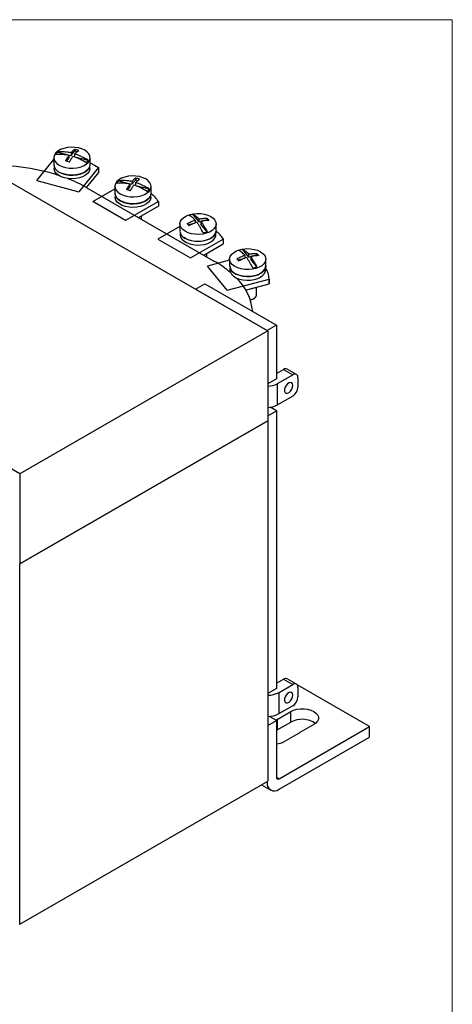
# Model space of a CAD drawing. Header units: inches. Extents: x 0 to 44, y 0 to 34.
# Tile 5 of 5: x 38.1 to 44, y 20.6 to 34. Entities that reach past the tile are written whole.
import ezdxf

# ---------------------------------------------------------------- set-up
doc = ezdxf.new("R2010")
doc.units = ezdxf.units.IN
doc.header["$LTSCALE"] = 4
doc.header["$MEASUREMENT"] = 0
doc.linetypes.add('SLD-Solid', pattern=[0])
doc.layers.add('SLD-DEFPOINTS', color=7, linetype='Continuous')

# ---------------------------------------------------------------- blocks, each defined once
blk = doc.blocks.new('Block2')
at = {"color": 7, "linetype": 'SLD-Solid', "lineweight": 18}
for p, q in [((44, 34), (0, 34)), ((44, 0), (44, 34))]:
    blk.add_line(p, q, dxfattribs=at)

msp = doc.modelspace()

# ---------------------------------------------------------------- linework, layer by layer
for p, q in [((35.129, 33.443), (41.493, 29.769)), ((38.638, 32.2), (38.784, 32.161)), ((38.792, 32.12), (38.792, 32.16)), ((38.792, 32.159), (38.818, 32.152)), ((38.818, 32.152), (38.868, 32.215)), ((38.818, 32.191), (38.818, 32.152)), ((38.868, 32.236), (38.868, 32.215)), ((38.868, 32.215), (38.903, 32.205)), ((38.871, 32.137), (38.871, 32.177)), ((38.871, 32.137), (39.051, 32.089)), ((38.353, 31.814), (38.586, 32.101)), ((38.586, 32.124), (38.586, 32.027)), ((38.756, 32.075), (38.792, 32.12)), ((39.078, 32.027), (39.078, 32.124)), ((38.59, 32.002), (38.59, 31.976)), ((39.19, 31.989), (38.924, 31.66)), ((39.19, 31.924), (39.025, 31.72)), ((39.074, 31.976), (39.074, 32.002)), ((39.19, 31.989), (39.19, 31.924)), ((38.353, 31.814), (38.924, 31.66)), ((39.466, 31.81), (39.613, 31.77)), ((39.621, 31.73), (39.621, 31.77)), ((39.621, 31.768), (39.646, 31.762)), ((39.646, 31.762), (39.697, 31.824)), ((39.646, 31.801), (39.646, 31.762)), ((39.697, 31.845), (39.697, 31.824)), ((39.697, 31.824), (39.732, 31.815)), ((39.7, 31.747), (39.7, 31.787)), ((39.7, 31.747), (39.88, 31.699)), ((39.033, 31.716), (40.77, 30.713)), ((39.115, 31.528), (39.414, 31.701)), ((39.414, 31.733), (39.414, 31.637)), ((39.418, 31.611), (39.418, 31.586)), ((39.584, 31.685), (39.621, 31.73)), ((39.902, 31.586), (39.902, 31.611)), ((39.906, 31.637), (39.906, 31.733)), ((38.124, 27.825), (31.76, 31.499)), ((39.56, 31.271), (39.115, 31.528)), ((40.005, 31.527), (39.56, 31.271)), ((40.005, 31.527), (40.005, 31.463)), ((40.005, 31.463), (39.738, 31.309)), ((40.559, 31.251), (40.475, 31.355)), ((39.778, 31.285), (39.778, 31.332)), ((40.298, 31.223), (40.298, 31.127)), ((40.41, 31.211), (40.505, 31.236)), ((40.505, 31.276), (40.505, 31.236)), ((40.559, 31.251), (40.559, 31.291)), ((40.559, 31.251), (40.584, 31.258)), ((40.584, 31.26), (40.584, 31.22)), ((40.668, 31.116), (40.584, 31.22)), ((40.595, 31.261), (40.668, 31.28)), ((40.668, 31.28), (40.668, 31.302)), ((40.677, 31.269), (40.668, 31.28)), ((40.79, 31.127), (40.79, 31.223)), ((40.298, 31.19), (39.999, 31.018)), ((40.302, 31.101), (40.302, 31.075)), ((40.786, 31.075), (40.786, 31.101)), ((39.999, 31.018), (40.444, 30.76)), ((40.444, 30.76), (40.888, 31.017)), ((40.622, 30.798), (40.888, 30.952)), ((40.888, 31.017), (40.888, 30.952)), ((40.662, 30.775), (40.662, 30.822)), ((41.235, 30.773), (41.151, 30.877)), ((41.18, 30.798), (41.18, 30.758)), ((41.235, 30.773), (41.235, 30.812)), ((41.271, 30.782), (41.344, 30.802)), ((41.344, 30.802), (41.344, 30.823)), ((41.353, 30.791), (41.344, 30.802)), ((40.974, 30.731), (40.673, 30.65)), ((40.974, 30.745), (40.974, 30.648)), ((41.086, 30.733), (41.18, 30.758)), ((41.235, 30.773), (41.26, 30.779)), ((41.26, 30.781), (41.26, 30.742)), ((41.344, 30.638), (41.26, 30.742)), ((41.466, 30.648), (41.466, 30.745)), ((40.94, 30.321), (40.673, 30.65)), ((40.978, 30.623), (40.978, 30.597)), ((41.462, 30.597), (41.462, 30.623)), ((40.51, 30.337), (40.635, 30.409)), ((40.635, 30.409), (41.61, 29.847)), ((40.94, 30.321), (41.509, 30.474)), ((41.191, 30.324), (41.509, 30.409)), ((41.509, 30.413), (41.509, 30.478)), ((41.509, 30.474), (41.509, 30.409)), ((41.509, 30.409), (41.509, 30.413)), ((40.51, 30.337), (41.485, 29.774)), ((41.338, 30.256), (41.338, 30.363)), ((41.29, 30.2), (41.304, 30.208)), ((41.493, 29.769), (38.124, 27.825)), ((41.61, 29.847), (41.485, 29.774)), ((41.493, 29.769), (41.493, 28.545)), ((41.61, 29.847), (41.61, 29.115)), ((41.61, 29.188), (41.707, 29.244)), ((41.707, 29.244), (41.833, 29.171)), ((41.882, 29.176), (41.756, 29.249)), ((41.61, 29.115), (41.493, 29.048)), ((41.624, 29.051), (41.833, 29.171)), ((41.902, 29.131), (41.902, 29.003)), ((41.624, 28.762), (41.624, 29.051)), ((41.833, 28.882), (41.624, 28.762)), ((41.493, 28.614), (41.61, 28.681)), ((41.61, 28.681), (41.524, 28.731)), ((41.61, 28.681), (41.61, 24.904)), ((41.493, 28.545), (38.124, 26.6)), ((38.124, 26.6), (41.493, 28.545)), ((41.493, 28.545), (41.493, 28.545)), ((41.493, 28.545), (41.493, 23.645)), ((38.124, 27.825), (38.124, 26.6)), ((38.124, 26.6), (38.116, 26.605)), ((38.116, 26.605), (38.124, 26.6)), ((38.124, 21.701), (38.124, 26.6)), ((41.61, 24.976), (41.707, 25.032)), ((41.645, 24.852), (41.833, 24.96)), ((41.707, 25.032), (41.833, 24.96)), ((41.882, 24.965), (41.756, 25.037)), ((41.902, 24.952), (41.896, 24.949)), ((42.877, 24.389), (41.902, 24.952)), ((41.902, 24.92), (41.902, 24.791)), ((41.61, 24.904), (41.493, 24.836)), ((41.645, 24.563), (41.645, 24.852)), ((41.833, 24.671), (41.645, 24.563)), ((41.61, 24.47), (41.514, 24.525)), ((41.618, 24.485), (41.805, 24.594)), ((41.805, 24.449), (41.805, 24.594)), ((41.493, 24.402), (41.61, 24.47)), ((41.61, 24.47), (41.61, 23.699)), ((41.618, 24.485), (41.618, 24.341)), ((41.618, 24.341), (41.805, 24.449)), ((41.645, 23.679), (42.877, 24.389)), ((42.117, 24.414), (41.929, 24.306)), ((42.877, 24.245), (42.877, 24.389)), ((41.645, 23.534), (42.877, 24.245)), ((41.908, 24.294), (41.721, 24.185)), ((38.124, 21.701), (41.493, 23.645)), ((41.406, 23.595), (41.532, 23.523)), ((41.485, 23.627), (41.473, 23.634)), ((41.485, 23.641), (41.485, 23.627)), ((41.61, 23.699), (41.645, 23.679)), ((38.116, 21.706), (38.124, 21.701))]:
    msp.add_line(p, q)
at = {"flags": 128}
for points in [[(38.658, 32.023), (38.698, 32.004), (38.743, 31.991), (38.793, 31.983), (38.845, 31.982), (38.895, 31.986), (38.943, 31.997), (38.986, 32.013), (39.023, 32.034), (39.051, 32.059), (39.069, 32.087), (39.077, 32.116), (39.075, 32.146), (39.061, 32.174), (39.038, 32.201), (39.006, 32.224), (38.966, 32.243), (38.92, 32.256), (38.87, 32.264), (38.819, 32.265), (38.768, 32.261), (38.72, 32.25), (38.677, 32.234), (38.64, 32.213), (38.612, 32.188), (38.594, 32.16), (38.586, 32.131), (38.589, 32.101), (38.602, 32.073), (38.625, 32.046), (38.658, 32.023)], [(38.658, 31.927), (38.698, 31.908), (38.743, 31.895), (38.793, 31.887), (38.845, 31.885), (38.895, 31.89), (38.943, 31.901), (38.986, 31.917), (39.023, 31.938), (39.051, 31.963), (39.069, 31.99), (39.077, 32.02), (39.078, 32.027)], [(39.07, 32.003), (39.064, 31.988), (39.044, 31.96), (39.015, 31.936), (38.976, 31.915), (38.932, 31.9), (38.882, 31.891), (38.83, 31.888), (38.779, 31.891), (38.729, 31.901), (38.688, 31.915)], [(39.078, 32.052), (39.135, 32.023), (39.19, 31.989)], [(39.074, 31.976), (39.073, 31.966), (39.064, 31.937), (39.044, 31.909), (39.015, 31.884), (38.976, 31.864), (38.932, 31.849), (38.882, 31.839), (38.83, 31.836), (38.779, 31.839), (38.729, 31.849), (38.685, 31.865), (38.647, 31.885), (38.618, 31.91), (38.599, 31.938), (38.59, 31.968), (38.59, 31.976)], [(39.486, 31.633), (39.526, 31.614), (39.572, 31.601), (39.622, 31.593), (39.673, 31.592), (39.724, 31.596), (39.772, 31.607), (39.815, 31.623), (39.851, 31.644), (39.879, 31.669), (39.898, 31.697), (39.906, 31.726), (39.903, 31.756), (39.89, 31.784), (39.867, 31.811), (39.834, 31.834), (39.794, 31.852), (39.748, 31.866), (39.699, 31.874), (39.647, 31.875), (39.597, 31.871), (39.549, 31.86), (39.505, 31.844), (39.469, 31.823), (39.441, 31.798), (39.423, 31.77), (39.415, 31.741), (39.417, 31.711), (39.431, 31.682), (39.454, 31.656), (39.486, 31.633)], [(39.902, 31.637), (39.902, 31.628), (39.893, 31.598), (39.873, 31.57), (39.843, 31.545), (39.805, 31.525), (39.76, 31.51), (39.711, 31.5), (39.659, 31.497), (39.607, 31.501), (39.558, 31.51), (39.513, 31.526), (39.476, 31.547), (39.447, 31.571), (39.427, 31.599), (39.419, 31.629), (39.418, 31.637)], [(39.486, 31.537), (39.526, 31.518), (39.572, 31.504), (39.622, 31.497), (39.673, 31.495), (39.724, 31.5), (39.772, 31.51), (39.815, 31.527), (39.851, 31.548), (39.879, 31.573), (39.898, 31.6), (39.906, 31.63), (39.906, 31.637)], [(39.902, 31.586), (39.902, 31.576), (39.893, 31.547), (39.873, 31.519), (39.843, 31.494), (39.805, 31.474), (39.76, 31.458), (39.711, 31.449), (39.659, 31.446), (39.607, 31.449), (39.558, 31.459), (39.513, 31.474), (39.476, 31.495), (39.447, 31.52), (39.427, 31.548), (39.419, 31.578), (39.418, 31.586)], [(40.37, 31.123), (40.338, 31.146), (40.315, 31.172), (40.301, 31.201), (40.299, 31.231), (40.307, 31.26), (40.325, 31.288), (40.353, 31.312), (40.389, 31.333), (40.432, 31.35), (40.481, 31.36), (40.531, 31.365), (40.583, 31.363), (40.632, 31.356), (40.678, 31.342), (40.718, 31.323), (40.75, 31.3), (40.774, 31.274), (40.787, 31.245), (40.79, 31.216), (40.782, 31.186), (40.763, 31.159), (40.735, 31.134), (40.699, 31.113), (40.656, 31.097), (40.608, 31.086), (40.557, 31.081), (40.506, 31.083), (40.456, 31.09), (40.41, 31.104), (40.37, 31.123)], [(40.302, 31.075), (40.302, 31.075), (40.308, 31.045), (40.325, 31.016), (40.352, 30.991), (40.388, 30.969), (40.431, 30.952), (40.479, 30.941), (40.53, 30.936), (40.582, 30.937), (40.633, 30.945), (40.679, 30.959), (40.719, 30.978), (40.75, 31.002), (40.773, 31.029), (40.784, 31.059), (40.786, 31.075)], [(40.35, 31.044), (40.352, 31.042), (40.388, 31.02), (40.431, 31.003), (40.479, 30.992), (40.53, 30.987), (40.582, 30.989), (40.633, 30.997), (40.679, 31.011), (40.719, 31.03), (40.75, 31.054), (40.773, 31.081), (40.784, 31.11), (40.786, 31.12)], [(40.79, 31.127), (40.79, 31.119), (40.782, 31.09), (40.763, 31.062), (40.735, 31.037), (40.699, 31.016), (40.656, 31), (40.608, 30.99), (40.557, 30.985), (40.506, 30.986), (40.456, 30.994), (40.41, 31.008), (40.37, 31.026)], [(41.046, 30.644), (41.014, 30.667), (40.99, 30.694), (40.977, 30.722), (40.974, 30.752), (40.983, 30.781), (41.001, 30.809), (41.029, 30.834), (41.065, 30.855), (41.108, 30.871), (41.156, 30.882), (41.207, 30.887), (41.259, 30.885), (41.308, 30.877), (41.354, 30.864), (41.394, 30.845), (41.426, 30.822), (41.45, 30.796), (41.463, 30.767), (41.466, 30.737), (41.458, 30.708), (41.439, 30.68), (41.411, 30.655), (41.375, 30.634), (41.332, 30.618), (41.284, 30.608), (41.233, 30.603), (41.182, 30.604), (41.132, 30.612), (41.086, 30.626), (41.046, 30.644)], [(40.978, 30.648), (40.978, 30.648), (40.984, 30.618), (41.001, 30.589), (41.028, 30.564), (41.064, 30.542), (41.107, 30.525), (41.155, 30.514), (41.206, 30.509), (41.258, 30.51), (41.309, 30.518), (41.355, 30.532), (41.395, 30.552), (41.426, 30.575), (41.449, 30.602), (41.46, 30.632), (41.462, 30.648)], [(40.978, 30.597), (40.978, 30.596), (40.984, 30.566), (41.001, 30.538), (41.028, 30.512), (41.064, 30.49), (41.107, 30.474), (41.155, 30.462), (41.206, 30.457), (41.258, 30.459), (41.309, 30.467), (41.355, 30.481), (41.395, 30.5), (41.426, 30.524), (41.449, 30.551), (41.46, 30.58), (41.462, 30.597)], [(41.466, 30.648), (41.466, 30.641), (41.458, 30.612), (41.439, 30.584), (41.411, 30.559), (41.375, 30.538), (41.332, 30.522), (41.284, 30.511), (41.233, 30.507), (41.182, 30.508), (41.132, 30.516), (41.086, 30.529), (41.046, 30.548)], [(41.268, 30.345), (41.279, 30.347), (41.317, 30.358)], [(41.254, 30.191), (41.274, 30.196), (41.304, 30.208), (41.325, 30.225), (41.337, 30.246), (41.338, 30.256)], [(41.29, 30.2), (41.276, 30.194), (41.255, 30.187)], [(41.834, 29.028), (41.83, 29.049), (41.819, 29.063), (41.802, 29.068), (41.782, 29.063), (41.761, 29.049), (41.742, 29.027), (41.728, 29.001), (41.721, 28.974), (41.721, 28.95), (41.728, 28.932), (41.742, 28.922), (41.761, 28.922), (41.782, 28.932), (41.802, 28.95), (41.819, 28.975), (41.83, 29.002), (41.834, 29.028)], [(41.834, 24.816), (41.83, 24.838), (41.819, 24.852), (41.802, 24.857), (41.782, 24.852), (41.761, 24.838), (41.742, 24.816), (41.728, 24.79), (41.721, 24.763), (41.721, 24.739), (41.728, 24.721), (41.742, 24.711), (41.761, 24.711), (41.782, 24.721), (41.802, 24.739), (41.819, 24.763), (41.83, 24.79), (41.834, 24.816)], [(41.805, 24.594), (41.844, 24.611), (41.888, 24.624), (41.936, 24.63), (41.986, 24.63), (42.034, 24.624), (42.078, 24.611), (42.117, 24.594), (42.147, 24.571), (42.169, 24.546), (42.18, 24.518), (42.18, 24.49), (42.169, 24.462), (42.147, 24.436), (42.117, 24.414)]]:
    msp.add_lwpolyline(points, dxfattribs=at)
for centre, radius, start, end in [((38.718, 32.109), 0.121, 131.5097, 150.6309), ((37.786, 29.135), 2.881, 72.5577, 93.4978), ((38.707, 32.039), 0.122, 185.3293, 245.9907), ((38.945, 32.149), 0.121, 311.5101, 330.6304), ((38.074, 30.039), 1.931, 60.2419, 68.8714), ((39.547, 31.719), 0.121, 131.5101, 150.6304), ((39.536, 31.648), 0.122, 185.3294, 245.9909), ((39.774, 31.758), 0.121, 311.5095, 330.631), ((39.646, 31.299), 0.425, 32.5219, 52.2741), ((40.533, 31.032), 0.328, 100.1486, 109.9844), ((40.42, 31.138), 0.122, 185.3294, 245.9909), ((40.556, 31.425), 0.328, 280.1489, 289.9841), ((40.53, 30.788), 0.425, 32.5219, 52.2741), ((41.209, 30.553), 0.328, 100.1489, 109.9841), ((40.067, 29.48), 1.419, 49.6509, 60.3284), ((41.096, 30.66), 0.122, 185.3293, 245.9908), ((41.231, 30.947), 0.328, 280.1487, 289.9843), ((41.235, 30.473), 0.274, 0.1884, 33.7463), ((40.56, 29.959), 0.731, 5.7711, 46.7891), ((41.736, 29.204), 0.0495, 65.6931, 125.6172), ((41.86, 29.138), 0.043, 350.7856, 129.2033), ((41.491, 29.299), 0.282, 270.3636, 298.0969), ((41.751, 29.01), 0.151, 302.6053, 357.3947), ((41.491, 29.01), 0.282, 270.3636, 298.0969), ((41.736, 24.992), 0.0495, 65.6931, 125.6174), ((41.86, 24.927), 0.043, 350.7857, 129.2034), ((41.492, 25.139), 0.325, 270.1615, 298.0891), ((41.751, 24.798), 0.151, 302.6054, 357.3946), ((41.492, 24.85), 0.325, 270.1615, 298.0891), ((41.713, 24.296), 0.212, 116.6964, 122.1417), ((41.959, 24.162), 0.325, 55.8459, 118.2072), ((41.717, 24.144), 0.221, 116.7453, 119.111), ((41.815, 24.479), 0.208, 296.6543, 303.3403), ((41.578, 24.447), 0.298, 276.1169, 298.533), ((41.582, 23.611), 0.0992, 170.7859, 309.2034), ((41.631, 23.696), 0.0218, 170.7867, 309.2025)]:
    msp.add_arc(centre, radius, start, end)
for points, knots in [([(38.612, 32.169), (38.641, 32.171), (38.671, 32.172), (38.716, 32.17), (38.731, 32.168), (38.761, 32.165), (38.777, 32.163), (38.792, 32.16)], [0, 0, 0, 0, 0.5, 0.5, 0.75, 0.75, 1, 1, 1, 1]), ([(38.818, 32.191), (38.802, 32.194), (38.787, 32.196), (38.756, 32.2), (38.741, 32.201), (38.696, 32.203), (38.667, 32.203), (38.638, 32.2)], [0, 0, 0, 0, 0.25, 0.25, 0.5, 0.5, 1, 1, 1, 1]), ([(38.792, 32.16), (38.784, 32.148), (38.775, 32.135), (38.758, 32.108), (38.75, 32.093), (38.742, 32.079)], [0, 0, 0, 0, 0.5, 0.5, 1, 1, 1, 1]), ([(38.795, 32.064), (38.803, 32.079), (38.812, 32.093), (38.829, 32.12), (38.837, 32.133), (38.846, 32.145)], [0, 0, 0, 0, 0.5, 0.5, 1, 1, 1, 1]), ([(38.868, 32.236), (38.86, 32.23), (38.852, 32.223), (38.835, 32.208), (38.826, 32.2), (38.818, 32.191)], [0, 0, 0, 0, 0.5, 0.5, 1, 1, 1, 1]), ([(38.846, 32.145), (38.861, 32.14), (38.877, 32.134), (38.907, 32.121), (38.922, 32.114), (38.967, 32.092), (38.997, 32.076), (39.026, 32.058)], [0, 0, 0, 0, 0.25, 0.25, 0.5, 0.5, 1, 1, 1, 1]), ([(38.871, 32.177), (38.88, 32.186), (38.888, 32.194), (38.905, 32.209), (38.913, 32.215), (38.922, 32.221)], [0, 0, 0, 0, 0.5, 0.5, 1, 1, 1, 1]), ([(39.051, 32.089), (39.022, 32.107), (38.992, 32.123), (38.947, 32.145), (38.932, 32.152), (38.902, 32.165), (38.887, 32.171), (38.871, 32.177)], [0, 0, 0, 0, 0.5, 0.5, 0.75, 0.75, 1, 1, 1, 1]), ([(39.441, 31.779), (39.47, 31.781), (39.5, 31.781), (39.545, 31.779), (39.56, 31.778), (39.59, 31.775), (39.605, 31.772), (39.621, 31.77)], [0, 0, 0, 0, 0.5, 0.5, 0.75, 0.75, 1, 1, 1, 1]), ([(39.646, 31.801), (39.631, 31.804), (39.615, 31.806), (39.585, 31.809), (39.57, 31.811), (39.525, 31.813), (39.495, 31.812), (39.466, 31.81)], [0, 0, 0, 0, 0.25, 0.25, 0.5, 0.5, 1, 1, 1, 1]), ([(39.621, 31.77), (39.612, 31.757), (39.604, 31.744), (39.587, 31.717), (39.579, 31.703), (39.57, 31.689)], [0, 0, 0, 0, 0.5, 0.5, 1, 1, 1, 1]), ([(39.624, 31.674), (39.632, 31.689), (39.64, 31.703), (39.657, 31.73), (39.666, 31.743), (39.674, 31.755)], [0, 0, 0, 0, 0.5, 0.5, 1, 1, 1, 1]), ([(39.697, 31.845), (39.689, 31.84), (39.68, 31.833), (39.663, 31.818), (39.655, 31.81), (39.646, 31.801)], [0, 0, 0, 0, 0.5, 0.5, 1, 1, 1, 1]), ([(39.674, 31.755), (39.69, 31.75), (39.705, 31.744), (39.736, 31.731), (39.751, 31.724), (39.796, 31.702), (39.825, 31.685), (39.854, 31.667)], [0, 0, 0, 0, 0.25, 0.25, 0.5, 0.5, 1, 1, 1, 1]), ([(39.7, 31.787), (39.708, 31.796), (39.717, 31.804), (39.734, 31.819), (39.742, 31.825), (39.75, 31.831)], [0, 0, 0, 0, 0.5, 0.5, 1, 1, 1, 1]), ([(39.88, 31.699), (39.851, 31.717), (39.821, 31.733), (39.776, 31.755), (39.761, 31.762), (39.731, 31.775), (39.715, 31.781), (39.7, 31.787)], [0, 0, 0, 0, 0.5, 0.5, 0.75, 0.75, 1, 1, 1, 1]), ([(40.505, 31.276), (40.497, 31.284), (40.49, 31.291), (40.476, 31.303), (40.469, 31.309), (40.448, 31.325), (40.434, 31.334), (40.421, 31.34)], [0, 0, 0, 0, 0.25, 0.25, 0.5, 0.5, 1, 1, 1, 1]), ([(40.475, 31.355), (40.489, 31.349), (40.502, 31.34), (40.523, 31.324), (40.53, 31.318), (40.545, 31.305), (40.552, 31.298), (40.559, 31.291)], [0, 0, 0, 0, 0.5, 0.5, 0.75, 0.75, 1, 1, 1, 1]), ([(40.396, 31.228), (40.414, 31.238), (40.432, 31.246), (40.468, 31.262), (40.486, 31.269), (40.505, 31.276)], [0, 0, 0, 0, 0.5, 0.5, 1, 1, 1, 1]), ([(40.529, 31.245), (40.511, 31.239), (40.493, 31.231), (40.457, 31.215), (40.439, 31.207), (40.421, 31.198)], [0, 0, 0, 0, 0.5, 0.5, 1, 1, 1, 1]), ([(40.613, 31.102), (40.6, 31.129), (40.586, 31.154), (40.565, 31.19), (40.558, 31.202), (40.544, 31.224), (40.537, 31.235), (40.529, 31.245)], [0, 0, 0, 0, 0.5, 0.5, 0.75, 0.75, 1, 1, 1, 1]), ([(40.559, 31.291), (40.577, 31.294), (40.596, 31.296), (40.632, 31.3), (40.65, 31.301), (40.668, 31.302)], [0, 0, 0, 0, 0.5, 0.5, 1, 1, 1, 1]), ([(40.693, 31.271), (40.675, 31.27), (40.657, 31.269), (40.62, 31.266), (40.602, 31.263), (40.584, 31.26)], [0, 0, 0, 0, 0.5, 0.5, 1, 1, 1, 1]), ([(40.584, 31.26), (40.591, 31.25), (40.598, 31.239), (40.612, 31.216), (40.619, 31.205), (40.64, 31.169), (40.654, 31.143), (40.668, 31.116)], [0, 0, 0, 0, 0.25, 0.25, 0.5, 0.5, 1, 1, 1, 1]), ([(41.072, 30.75), (41.09, 30.759), (41.108, 30.768), (41.144, 30.784), (41.162, 30.791), (41.18, 30.798)], [0, 0, 0, 0, 0.5, 0.5, 1, 1, 1, 1]), ([(41.18, 30.798), (41.173, 30.805), (41.166, 30.812), (41.152, 30.825), (41.145, 30.831), (41.124, 30.847), (41.11, 30.856), (41.097, 30.862)], [0, 0, 0, 0, 0.25, 0.25, 0.5, 0.5, 1, 1, 1, 1]), ([(41.151, 30.877), (41.165, 30.87), (41.178, 30.862), (41.199, 30.845), (41.206, 30.84), (41.221, 30.827), (41.228, 30.82), (41.235, 30.812)], [0, 0, 0, 0, 0.5, 0.5, 0.75, 0.75, 1, 1, 1, 1]), ([(41.235, 30.812), (41.253, 30.816), (41.272, 30.818), (41.308, 30.822), (41.326, 30.823), (41.344, 30.823)], [0, 0, 0, 0, 0.5, 0.5, 1, 1, 1, 1]), ([(41.205, 30.767), (41.187, 30.76), (41.169, 30.753), (41.133, 30.737), (41.115, 30.728), (41.097, 30.719)], [0, 0, 0, 0, 0.5, 0.5, 1, 1, 1, 1]), ([(41.289, 30.623), (41.276, 30.65), (41.262, 30.676), (41.241, 30.712), (41.234, 30.723), (41.22, 30.746), (41.213, 30.757), (41.205, 30.767)], [0, 0, 0, 0, 0.5, 0.5, 0.75, 0.75, 1, 1, 1, 1]), ([(41.369, 30.792), (41.351, 30.792), (41.333, 30.791), (41.296, 30.787), (41.278, 30.785), (41.26, 30.781)], [0, 0, 0, 0, 0.5, 0.5, 1, 1, 1, 1]), ([(41.26, 30.781), (41.267, 30.771), (41.274, 30.76), (41.288, 30.738), (41.295, 30.726), (41.316, 30.691), (41.33, 30.665), (41.344, 30.638)], [0, 0, 0, 0, 0.25, 0.25, 0.5, 0.5, 1, 1, 1, 1])]:
    msp.add_open_spline(points, degree=3, knots=knots)
for points in [[(38.922, 32.221), (38.904, 32.227), (38.886, 32.232), (38.868, 32.236)], [(38.795, 32.064), (38.777, 32.07), (38.759, 32.075), (38.742, 32.079)], [(39.75, 31.831), (39.733, 31.837), (39.715, 31.842), (39.697, 31.845)], [(39.624, 31.674), (39.606, 31.68), (39.588, 31.685), (39.57, 31.689)], [(40.396, 31.228), (40.404, 31.219), (40.412, 31.209), (40.421, 31.198)], [(40.668, 31.302), (40.676, 31.292), (40.684, 31.282), (40.693, 31.271)], [(41.344, 30.823), (41.352, 30.814), (41.36, 30.803), (41.369, 30.792)], [(41.072, 30.75), (41.08, 30.741), (41.088, 30.73), (41.097, 30.719)]]:
    msp.add_open_spline(points, degree=3)

# ---------------------------------------------------------------- block references
at = {"layer": 'SLD-DEFPOINTS'}
msp.add_blockref('Block2', (0, 0), dxfattribs=at)

doc.saveas('drawing.dxf')
